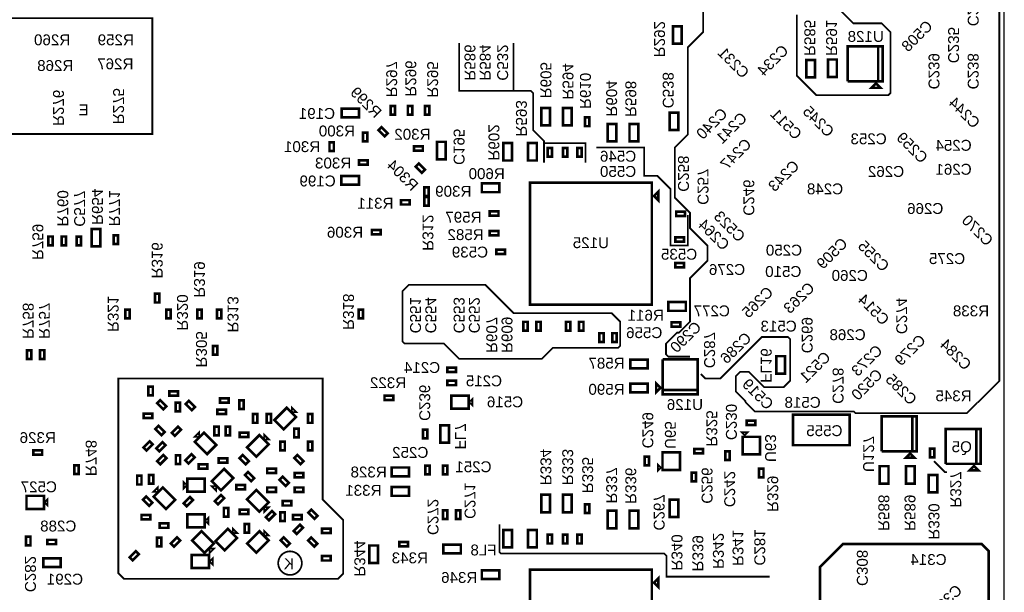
# Model space of a CAD drawing. Extents: x -5 to 85, y -5 to 162.
# Tile 5 of 6: x 28 to 85, y 92 to 125. Entities that reach past the tile are written whole.
import ezdxf
from ezdxf.enums import TextEntityAlignment as Align

# ---------------------------------------------------------------- set-up
doc = ezdxf.new("R2010")
doc.units = 0
for name, color, linetype in [('BG_BASY', 231, 'CONTINUOUS'), ('BG_OUTLINE', 95, 'CONTINUOUS'), ('PG_ASSEMBLY_BOTTOM', 52, 'CONTINUOUS'), ('RD_ASSEMBLY_BOTTOM', 52, 'CONTINUOUS')]:
    doc.layers.add(name, color=color, linetype=linetype)

msp = doc.modelspace()

# ---------------------------------------------------------------- linework, layer by layer
at = {"layer": 'BG_BASY'}
for points, const_width in [([(84.709, 130.683), (84.709, 104.3686), (84.201, 103.8606)], 0.1016), ([(66.675, 105.791), (65.405, 105.791), (65.278, 105.918), (65.278, 106.553), (65.913, 107.188), (66.04, 107.188), (66.675, 107.823), (66.675, 110.363), (67.691, 111.379), (67.691, 112.268), (66.675, 113.284), (66.675, 114.173), (65.786, 115.062), (65.786, 117.983), (66.548, 118.745), (66.548, 123.825), (67.437, 124.714), (67.437, 127.889)], 0.1016), ([(72.898, 125.73), (72.898, 122.174), (74.041, 121.031), (78.232, 121.031), (78.359, 121.158), (78.359, 124.714), (77.851, 125.222), (76.2, 125.222), (75.057, 126.365)], 0.1016), ([(35.0266, 125.5268), (23.8506, 125.5268), (23.8506, 118.7704), (35.3314, 118.7704), (35.3314, 125.5268), (35.0266, 125.5268)], 0.1016), ([(58.166, 118.237), (58.166, 118.364), (57.531, 118.999), (57.531, 121.158), (57.404, 121.285), (53.213, 121.285), (53.213, 124.079)], 0.1016), ([(56.388, 121.285), (56.388, 124.079)], 0.1016), ([(60.579, 117.094), (60.579, 118.237), (58.166, 118.237), (58.166, 117.094)], 0.1016), ([(61.214, 117.983), (64.008, 117.983), (64.008, 116.332), (64.77, 116.332), (65.532, 115.57), (65.532, 112.268), (66.548, 112.268), (66.548, 114.046)], 0.1016), ([(62.357, 106.299), (58.674, 106.299), (58.039, 105.664), (53.213, 105.664), (52.324, 106.553), (50.038, 106.553), (49.911, 106.68), (49.911, 109.601), (50.292, 109.982), (54.737, 109.982), (56.388, 108.331), (62.103, 108.331), (62.611, 107.823), (62.611, 106.426), (62.484, 106.299), (62.357, 106.299)], 0.1016), ([(69.9008, 103.1494), (69.9008, 103.2002), (69.342, 103.759), (69.342, 104.648), (69.596, 104.902), (70.104, 104.902), (70.993, 104.013), (72.136, 104.013), (72.517, 104.394), (72.517, 106.807), (72.39, 106.934), (70.866, 106.934), (68.453, 104.521), (67.564, 104.521), (67.31, 104.775)], 0.1016), ([(45.2628, 104.521), (45.2628, 97.4598), (46.4566, 96.266), (46.4566, 93.1418), (46.1518, 92.837), (33.6804, 92.837), (33.3502, 93.1672), (33.3502, 104.521), (45.2628, 104.521)], 0.1016), ([(84.201, 103.8606), (83.4517, 103.1113)], 0.1016), ([(73.025, 102.5906), (70.4596, 102.5906), (69.9008, 103.1494)], 0.1016), ([(83.4517, 103.1113), (83.4263, 103.1113), (82.804, 102.489), (76.327, 102.489), (76.2254, 102.5906), (73.025, 102.5906)], 0.1016), ([(80.899, 99.695), (81.534, 99.06), (81.661, 99.06)], 0.1016), ([(71.3232, 92.964), (65.3034, 92.964), (65.3034, 94.1832), (65.1764, 94.3102), (55.6514, 94.3102), (55.5752, 94.3864), (55.5752, 96.012)], 0.1016), ([(84.094574, 94.447106), (84.094574, 81.750662), (83.029298, 80.685386), (75.81646, 80.685386), (74.257154, 82.244692), (74.257154, 93.524832), (75.595734, 94.863412), (83.678268, 94.863412), (84.094574, 94.447106)], 0.1524)]:
    msp.add_lwpolyline(points, dxfattribs=dict(at, const_width=const_width))
at = {"layer": 'BG_BASY', "const_width": 0.1016}
msp.add_lwpolyline([(44.0436, 93.7006, 1), (42.672, 93.8022, 1), (44.0436, 93.7006)], format="xyb", dxfattribs=at)
at = {"layer": 'BG_OUTLINE'}
msp.add_lwpolyline([(0, 0), (84.99983, 0), (84.99983, 150.096728), (0, 150.096728)], close=True, dxfattribs=at)
at = {"layer": 'PG_ASSEMBLY_BOTTOM', "const_width": 0.1524}
for points in [[(65.690242, 124.031248), (65.690242, 125.047248), (66.198242, 125.047248), (66.198242, 124.031248), (65.690242, 124.031248)], [(75.868784, 121.842784), (75.868784, 123.874784), (77.900784, 123.874784), (77.900784, 121.842784), (77.646784, 121.842784), (77.646784, 123.874784)], [(77.646784, 123.874784), (77.646784, 121.842784), (75.868784, 121.842784)], [(73.9648, 123.0884), (73.9648, 122.0724), (73.4568, 122.0724), (73.4568, 123.0884), (73.9648, 123.0884)], [(75.2348, 123.1138), (75.2348, 122.0978), (74.7268, 122.0978), (74.7268, 123.1138), (75.2348, 123.1138)], [(77.519784, 121.715784), (77.773784, 121.461784), (77.265784, 121.461784), (77.519784, 121.715784)], [(47.386494, 119.74195), (46.370494, 119.74195), (46.370494, 120.24995), (47.386494, 120.24995), (47.386494, 119.74195)], [(49.480978, 120.408446), (49.480978, 119.900446), (49.226978, 119.900446), (49.226978, 120.408446), (49.480978, 120.408446)], [(50.480976, 120.408446), (50.480976, 119.900446), (50.226976, 119.900446), (50.226976, 120.408446), (50.480976, 120.408446)], [(51.480974, 120.4087), (51.480974, 119.900192), (51.226974, 119.900192), (51.226974, 120.4087), (51.480974, 120.4087)], [(58.509408, 120.292368), (58.509408, 119.276368), (58.001408, 119.276368), (58.001408, 120.292368), (58.509408, 120.292368)], [(59.779408, 120.292368), (59.779408, 119.276368), (59.271408, 119.276368), (59.271408, 120.292368), (59.779408, 120.292368)], [(65.48755, 118.996206), (65.48755, 120.012206), (65.99555, 120.012206), (65.99555, 118.996206), (65.48755, 118.996206)], [(60.800996, 119.736108), (60.800996, 119.228108), (60.546996, 119.228108), (60.546996, 119.736108), (60.800996, 119.736108)], [(62.38748, 119.359934), (62.38748, 118.343934), (61.87948, 118.343934), (61.87948, 119.359934), (62.38748, 119.359934)], [(63.65748, 119.359934), (63.65748, 118.343934), (63.14948, 118.343934), (63.14948, 119.359934), (63.65748, 119.359934)], [(47.862236, 118.849648), (47.862236, 118.341648), (47.608236, 118.341648), (47.608236, 118.849648), (47.862236, 118.849648)], [(48.694086, 119.173752), (49.053496, 118.814342), (48.873918, 118.634764), (48.514508, 118.994174), (48.694086, 119.173752)], [(45.658278, 117.781832), (45.658278, 118.289832), (45.912278, 118.289832), (45.912278, 117.781832), (45.658278, 117.781832)], [(52.435506, 118.31447), (52.435506, 117.29847), (51.927506, 117.29847), (51.927506, 118.31447), (52.435506, 118.31447)], [(56.299608, 118.242588), (56.299608, 117.226588), (55.791608, 117.226588), (55.791608, 118.242588), (56.299608, 118.242588)], [(57.747408, 118.242588), (57.747408, 117.226588), (57.239408, 117.226588), (57.239408, 118.242588), (57.747408, 118.242588)], [(51.100228, 117.800374), (50.592228, 117.800374), (50.592228, 118.054374), (51.100228, 118.054374), (51.100228, 117.800374)], [(58.636408, 117.960394), (58.636408, 117.452394), (58.382408, 117.452394), (58.382408, 117.960394), (58.636408, 117.960394)], [(59.525408, 117.960394), (59.525408, 117.452394), (59.271408, 117.452394), (59.271408, 117.960394), (59.525408, 117.960394)], [(60.109608, 117.452394), (60.109608, 117.960394), (60.363608, 117.960394), (60.363608, 117.452394), (60.109608, 117.452394)], [(47.380144, 117.239542), (47.888144, 117.239542), (47.888144, 116.985542), (47.380144, 116.985542), (47.380144, 117.239542)], [(50.865024, 117.04701), (51.224434, 116.6876), (51.044856, 116.508022), (50.685446, 116.867432), (50.865024, 117.04701)], [(47.37227, 115.811046), (46.35627, 115.8113), (46.35627, 116.3193), (47.372524, 116.3193), (47.37227, 115.811046)], [(55.55615, 115.378738), (54.54015, 115.378738), (54.54015, 115.886738), (55.55615, 115.886738), (55.55615, 115.378738)], [(64.452246, 108.8136), (57.340246, 108.8136), (57.340246, 115.9256), (64.452246, 115.9256), (64.452246, 108.8136)], [(51.43754, 115.659408), (51.43754, 115.151408), (51.18354, 115.151408), (51.18354, 115.659408), (51.43754, 115.659408)], [(64.579246, 115.1636), (64.833246, 115.4176), (64.833246, 114.9096), (64.579246, 115.1636)], [(50.328576, 114.660172), (49.820576, 114.660172), (49.820576, 114.914172), (50.328576, 114.914172), (50.328576, 114.660172)], [(51.43754, 115.099592), (51.43754, 114.591592), (51.18354, 114.591592), (51.18354, 115.099592), (51.43754, 115.099592)], [(55.512208, 114.007138), (55.004208, 114.007138), (55.004208, 114.261138), (55.512208, 114.261138), (55.512208, 114.007138)], [(65.870074, 114.24666), (66.378074, 114.24666), (66.378074, 113.99266), (65.870074, 113.99266), (65.870074, 114.24666)], [(31.791148, 112.223296), (31.791148, 113.239296), (32.299148, 113.239296), (32.299148, 112.223296), (31.791148, 112.223296)], [(48.63592, 112.925606), (48.12792, 112.925606), (48.12792, 113.179606), (48.63592, 113.179606), (48.63592, 112.925606)], [(55.004208, 113.118138), (55.512208, 113.118138), (55.512208, 112.864138), (55.004208, 112.864138), (55.004208, 113.118138)], [(29.272738, 112.28705), (29.272738, 112.79505), (29.526738, 112.79505), (29.526738, 112.28705), (29.272738, 112.28705)], [(30.039564, 112.28705), (30.039564, 112.79505), (30.293564, 112.79505), (30.293564, 112.28705), (30.039564, 112.28705)], [(31.176468, 112.78997), (31.176468, 112.28197), (30.922468, 112.28197), (30.922468, 112.78997), (31.176468, 112.78997)], [(33.33369, 112.865408), (33.33369, 112.357408), (33.07969, 112.357408), (33.07969, 112.865408), (33.33369, 112.865408)], [(65.819274, 112.746536), (66.327274, 112.746536), (66.327274, 112.492536), (65.819274, 112.492536), (65.819274, 112.746536)], [(55.88635, 111.774986), (55.37835, 111.774986), (55.37835, 112.028986), (55.88635, 112.028986), (55.88635, 111.774986)], [(65.819274, 111.246666), (66.327274, 111.246666), (66.327274, 110.992666), (65.819274, 110.992666), (65.819274, 111.246666)], [(35.480498, 108.947458), (35.480498, 109.455458), (35.734498, 109.455458), (35.734498, 108.947458), (35.480498, 108.947458)], [(34.007552, 108.528358), (34.007552, 108.020358), (33.753552, 108.020358), (33.753552, 108.528358), (34.007552, 108.528358)], [(36.407344, 108.528358), (36.407344, 108.020358), (36.153344, 108.020358), (36.153344, 108.528358), (36.407344, 108.528358)], [(38.21049, 108.528358), (38.21049, 108.020358), (37.95649, 108.020358), (37.95649, 108.528358), (38.21049, 108.528358)], [(39.347394, 108.533184), (39.347394, 108.025184), (39.093394, 108.025184), (39.093394, 108.533184), (39.347394, 108.533184)], [(47.352966, 108.020358), (47.352966, 108.528612), (47.606966, 108.528612), (47.606966, 108.020358), (47.352966, 108.020358)], [(65.417446, 108.969048), (66.433446, 108.969048), (66.433446, 108.461048), (65.417446, 108.461048), (65.417446, 108.969048)], [(57.206388, 107.820206), (57.206388, 107.312206), (56.952388, 107.312206), (56.952388, 107.820206), (57.206388, 107.820206)], [(57.968388, 107.820206), (57.968388, 107.312206), (57.714388, 107.312206), (57.714388, 107.820206), (57.968388, 107.820206)], [(59.70397, 107.820206), (59.70397, 107.312206), (59.44997, 107.312206), (59.44997, 107.820206), (59.70397, 107.820206)], [(60.46597, 107.820206), (60.46597, 107.312206), (60.21197, 107.312206), (60.21197, 107.820206), (60.46597, 107.820206)], [(66.10477, 107.537758), (65.59677, 107.537758), (65.59677, 107.791758), (66.10477, 107.791758), (66.10477, 107.537758)], [(61.642244, 107.159806), (61.642244, 106.651806), (61.388244, 106.651806), (61.388244, 107.159806), (61.642244, 107.159806)], [(62.150244, 106.651806), (62.150244, 107.159806), (62.404244, 107.159806), (62.404244, 106.651806), (62.150244, 106.651806)], [(28.019248, 105.657904), (28.019248, 106.165904), (28.273248, 106.165904), (28.273248, 105.657904), (28.019248, 105.657904)], [(28.775406, 105.658412), (28.775406, 106.166412), (29.029406, 106.166412), (29.029406, 105.658412), (28.775406, 105.658412)], [(39.120064, 106.4133), (39.120064, 105.9053), (38.866064, 105.9053), (38.866064, 106.4133), (39.120064, 106.4133)], [(63.197486, 105.619042), (64.213486, 105.619042), (64.213486, 105.111042), (63.197486, 105.111042), (63.197486, 105.619042)], [(65.083182, 105.631488), (67.115182, 105.631488), (67.115182, 103.599488), (65.083182, 103.599488), (65.083182, 103.853488), (67.115182, 103.853488)], [(67.115182, 103.853488), (65.083182, 103.853488), (65.083182, 105.631488)], [(71.70293, 104.800654), (71.70293, 105.816654), (72.21093, 105.816654), (72.21093, 104.800654), (71.70293, 104.800654)], [(52.52974, 105.144316), (53.03774, 105.144316), (53.03774, 104.890316), (52.52974, 104.890316), (52.52974, 105.144316)], [(35.359594, 104.038908), (35.359594, 103.530908), (35.105594, 103.530908), (35.105594, 104.038908), (35.359594, 104.038908)], [(52.52974, 104.382316), (53.03774, 104.382316), (53.03774, 104.128316), (52.52974, 104.128316), (52.52974, 104.382316)], [(64.213486, 103.711502), (63.197486, 103.711502), (63.197486, 104.219502), (64.213486, 104.219502), (64.213486, 103.711502)], [(64.956182, 103.980488), (64.702182, 103.726488), (64.702182, 104.234488), (64.956182, 103.980488)], [(35.97021, 102.715568), (35.6108, 103.074978), (35.790378, 103.254556), (36.149788, 102.895146), (35.97021, 102.715568)], [(36.32454, 103.765604), (36.83254, 103.765604), (36.83254, 103.511604), (36.32454, 103.511604), (36.32454, 103.765604)], [(37.633656, 102.677468), (37.274246, 103.036878), (37.453824, 103.216456), (37.813234, 102.857046), (37.633656, 102.677468)], [(39.27094, 103.366316), (39.77894, 103.366316), (39.77894, 103.112316), (39.27094, 103.112316), (39.27094, 103.366316)], [(48.864774, 103.511858), (49.372774, 103.511858), (49.372774, 103.257858), (48.864774, 103.257858), (48.864774, 103.511858)], [(53.77434, 102.756716), (52.75834, 102.756716), (52.75834, 103.518716), (53.77434, 103.518716), (53.77434, 102.756716)], [(53.96484, 103.010716), (53.96484, 103.264716), (53.83784, 103.137716), (53.96484, 103.010716)], [(36.692332, 102.599236), (36.692332, 103.107236), (36.946332, 103.107236), (36.946332, 102.599236), (36.692332, 102.599236)], [(39.11854, 102.705916), (39.62654, 102.705916), (39.62654, 102.451916), (39.11854, 102.451916), (39.11854, 102.705916)], [(40.400732, 102.731062), (40.400732, 103.239062), (40.654732, 103.239062), (40.654732, 102.731062), (40.400732, 102.731062)], [(43.708828, 102.274878), (42.990262, 101.556312), (42.451528, 102.095046), (43.170094, 102.813612), (43.708828, 102.274878)], [(43.66387, 102.589076), (43.484292, 102.768654), (43.484292, 102.589076), (43.66387, 102.589076)], [(35.334194, 102.210362), (34.826194, 102.210362), (34.826194, 102.464362), (35.334194, 102.464362), (35.334194, 102.210362)], [(41.200832, 101.930962), (41.200832, 102.438962), (41.454832, 102.438962), (41.454832, 101.930962), (41.200832, 101.930962)], [(42.254932, 102.438962), (42.254932, 101.930962), (42.000932, 101.930962), (42.000932, 102.438962), (42.254932, 102.438962)], [(44.400724, 101.930962), (44.400724, 102.438962), (44.654724, 102.438962), (44.654724, 101.930962), (44.400724, 101.930962)], [(75.984862, 100.629212), (72.682862, 100.629212), (72.682862, 102.407212), (75.984862, 102.407212), (75.984862, 100.629212)], [(77.85608, 100.274374), (77.85608, 102.306374), (79.88808, 102.306374), (79.88808, 100.274374), (79.63408, 100.274374), (79.63408, 102.306374)], [(79.63408, 102.306374), (79.63408, 100.274374), (77.85608, 100.274374)], [(35.688778, 101.75621), (36.048188, 101.3968), (35.86861, 101.217222), (35.5092, 101.576632), (35.688778, 101.75621)], [(37.000434, 101.525832), (36.641024, 101.166422), (36.461446, 101.346), (36.820856, 101.70541), (37.000434, 101.525832)], [(39.207186, 101.715316), (39.207186, 101.207316), (38.953186, 101.207316), (38.953186, 101.715316), (39.207186, 101.715316)], [(39.861236, 101.71557), (39.861236, 101.207062), (39.607236, 101.207062), (39.607236, 101.71557), (39.861236, 101.71557)], [(43.600624, 101.080062), (43.600624, 101.588062), (43.854624, 101.588062), (43.854624, 101.080062), (43.600624, 101.080062)], [(51.10734, 101.029516), (51.10734, 101.537516), (51.36134, 101.537516), (51.36134, 101.029516), (51.10734, 101.029516)], [(52.63134, 101.791516), (52.63134, 100.775516), (52.12334, 100.775516), (52.12334, 101.791516), (52.63134, 101.791516)], [(69.98335, 102.062534), (70.49135, 102.062534), (70.49135, 101.808534), (69.98335, 101.808534), (69.98335, 102.062534)], [(83.361784, 101.572314), (83.361784, 99.540314), (81.583784, 99.540314)], [(81.583784, 99.540314), (81.583784, 101.572314), (83.615784, 101.572314), (83.615784, 99.540314), (83.361784, 99.540314), (83.361784, 101.572314)], [(38.028626, 101.321108), (37.849048, 101.14153), (38.028626, 101.14153), (38.028626, 101.321108)], [(38.342824, 101.366066), (39.06139, 100.6475), (38.522656, 100.108766), (37.80409, 100.827332), (38.342824, 101.366066)], [(40.426132, 101.359716), (40.934132, 101.359716), (40.934132, 101.105716), (40.426132, 101.105716), (40.426132, 101.359716)], [(42.108882, 100.674932), (41.390316, 99.956366), (40.851582, 100.4951), (41.570148, 101.213666), (42.108882, 100.674932)], [(42.063924, 100.98913), (41.884346, 101.168708), (41.884346, 100.98913), (42.063924, 100.98913)], [(69.86651, 101.241098), (69.73951, 101.368098), (69.99351, 101.368098), (69.86651, 101.241098)], [(70.75551, 101.114098), (70.75551, 100.098098), (69.73951, 100.098098), (69.73951, 101.114098), (70.75551, 101.114098)], [(35.349688, 100.674932), (34.990278, 100.315522), (34.8107, 100.4951), (35.17011, 100.85451), (35.349688, 100.674932)], [(35.56, 100.4443), (35.91941, 100.80371), (36.098988, 100.624132), (35.739578, 100.264722), (35.56, 100.4443)], [(42.800778, 100.331016), (42.800778, 100.839016), (43.054778, 100.839016), (43.054778, 100.331016), (42.800778, 100.331016)], [(44.400724, 100.331016), (44.400724, 100.839016), (44.654724, 100.839016), (44.654724, 100.331016), (44.400724, 100.331016)], [(67.436238, 100.155756), (66.928238, 100.155756), (66.928238, 100.409756), (67.436238, 100.409756), (67.436238, 100.155756)], [(80.92313, 100.432616), (80.92313, 99.924616), (80.66913, 99.924616), (80.66913, 100.432616), (80.92313, 100.432616)], [(28.39974, 100.32492), (28.90774, 100.32492), (28.90774, 100.07092), (28.39974, 100.07092), (28.39974, 100.32492)], [(36.149788, 99.874832), (35.790378, 99.515422), (35.6108, 99.695), (35.97021, 100.05441), (36.149788, 99.874832)], [(36.953444, 100.038916), (36.953444, 99.530916), (36.699444, 99.530916), (36.699444, 100.038916), (36.953444, 100.038916)], [(37.800534, 99.925632), (37.441124, 99.566222), (37.261546, 99.7458), (37.620956, 100.10521), (37.800534, 99.925632)], [(39.70274, 99.607116), (39.19474, 99.607116), (39.19474, 99.861116), (39.70274, 99.861116), (39.70274, 99.607116)], [(40.590216, 100.05441), (40.949626, 99.695), (40.770048, 99.515422), (40.410638, 99.874832), (40.590216, 100.05441)], [(43.790362, 100.054664), (44.149772, 99.695254), (43.970194, 99.515422), (43.610784, 99.875086), (43.790362, 100.054664)], [(64.029082, 99.4537), (64.029082, 99.9617), (64.283082, 99.9617), (64.283082, 99.4537), (64.029082, 99.4537)], [(65.072768, 100.205032), (66.088768, 100.205032), (66.088768, 99.189032), (65.072768, 99.189032), (65.072768, 100.205032)], [(68.734432, 99.763072), (68.734432, 100.271072), (68.988432, 100.271072), (68.988432, 99.763072), (68.734432, 99.763072)], [(79.50708, 100.147374), (79.76108, 99.893374), (79.25308, 99.893374), (79.50708, 100.147374)], [(31.030164, 99.455224), (31.030164, 98.947224), (30.776164, 98.947224), (30.776164, 99.455224), (31.030164, 99.455224)], [(38.02634, 99.51212), (38.53434, 99.51212), (38.53434, 99.25812), (38.02634, 99.25812), (38.02634, 99.51212)], [(38.79469, 98.5266), (39.513256, 99.245166), (40.05199, 98.706432), (39.333424, 97.987866), (38.79469, 98.5266)], [(42.026332, 99.26447), (42.534332, 99.26447), (42.534332, 99.01047), (42.026332, 99.01047), (42.026332, 99.26447)], [(50.29454, 98.819716), (49.27854, 98.819716), (49.27854, 99.327716), (50.29454, 99.327716), (50.29454, 98.819716)], [(51.2445, 98.921316), (51.2445, 99.429316), (51.4985, 99.429316), (51.4985, 98.921316), (51.2445, 98.921316)], [(52.278788, 98.921316), (52.278788, 99.429316), (52.532788, 99.429316), (52.532788, 98.921316), (52.278788, 98.921316)], [(64.945768, 99.316032), (64.818768, 99.189032), (64.818768, 99.443032), (64.945768, 99.316032)], [(70.706234, 98.750628), (70.706234, 99.258628), (70.960234, 99.258628), (70.960234, 98.750628), (70.706234, 98.750628)], [(77.741526, 98.388678), (77.741526, 99.404678), (78.249526, 99.404678), (78.249526, 98.388678), (77.741526, 98.388678)], [(79.776066, 99.404678), (79.776066, 98.388678), (79.268066, 98.388678), (79.268066, 99.404678), (79.776066, 99.404678)], [(83.234784, 99.413314), (83.488784, 99.159314), (82.980784, 99.159314), (83.234784, 99.413314)], [(34.69894, 98.845116), (34.69894, 98.337116), (34.44494, 98.337116), (34.44494, 98.845116), (34.69894, 98.845116)], [(35.13074, 98.387916), (35.13074, 98.895916), (35.38474, 98.895916), (35.38474, 98.387916), (35.13074, 98.387916)], [(37.372544, 98.674174), (38.388544, 98.674174), (38.388544, 97.912174), (37.372544, 97.912174), (37.372544, 98.674174)], [(41.091866, 98.529394), (40.732456, 98.888804), (40.912034, 99.068382), (41.271444, 98.708972), (41.091866, 98.529394)], [(43.102784, 98.251518), (42.743628, 98.610674), (42.923206, 98.790252), (43.282362, 98.431096), (43.102784, 98.251518)], [(43.626278, 99.01047), (44.134278, 99.01047), (44.134278, 98.75647), (43.626278, 98.75647), (43.626278, 99.01047)], [(67.031108, 99.022916), (67.031108, 98.514916), (66.777108, 98.514916), (66.777108, 99.022916), (67.031108, 99.022916)], [(81.10093, 98.890836), (81.10093, 97.874836), (80.59293, 97.874836), (80.59293, 98.890836), (81.10093, 98.890836)], [(35.62858, 98.121216), (35.449002, 97.941638), (35.62858, 97.941638), (35.62858, 98.121216)], [(35.942778, 98.166174), (36.661344, 97.447608), (36.12261, 96.908874), (35.404044, 97.62744), (35.942778, 98.166174)], [(37.182044, 98.420174), (37.182044, 98.166174), (37.309044, 98.293174), (37.182044, 98.420174)], [(38.839648, 98.212402), (39.019226, 98.032824), (39.019226, 98.212402), (38.839648, 98.212402)], [(40.730932, 98.05797), (40.222932, 98.05797), (40.222932, 98.31197), (40.730932, 98.31197), (40.730932, 98.05797)], [(42.534332, 97.90557), (42.026332, 97.90557), (42.026332, 98.15957), (42.534332, 98.15957), (42.534332, 97.90557)], [(43.626278, 98.15957), (44.134278, 98.15957), (44.134278, 97.90557), (43.626278, 97.90557), (43.626278, 98.15957)], [(49.278794, 98.184462), (50.29454, 98.184462), (50.29454, 97.676716), (49.27854, 97.676462), (49.278794, 98.184462)], [(29.00934, 96.914716), (27.99334, 96.914716), (27.99334, 97.676716), (29.00934, 97.676716), (29.00934, 96.914716)], [(29.19984, 97.168716), (29.19984, 97.422716), (29.07284, 97.295716), (29.19984, 97.168716)], [(35.146996, 97.093024), (34.78784, 97.45218), (34.967418, 97.631758), (35.326828, 97.272602), (35.146996, 97.093024)], [(37.159946, 97.244408), (37.519356, 97.603818), (37.698934, 97.42424), (37.339524, 97.06483), (37.159946, 97.244408)], [(38.976046, 97.3582), (39.335456, 97.71761), (39.515034, 97.538032), (39.155624, 97.178622), (38.976046, 97.3582)], [(41.570148, 96.756474), (40.851582, 97.47504), (41.390316, 98.013774), (42.108882, 97.295208), (41.570148, 96.756474)], [(58.509408, 97.735898), (58.509408, 96.719898), (58.001408, 96.719898), (58.001408, 97.735898), (58.509408, 97.735898)], [(59.779408, 97.735898), (59.779408, 96.719898), (59.271408, 96.719898), (59.271408, 97.735898), (59.779408, 97.735898)], [(39.49954, 96.457516), (39.49954, 96.965516), (39.75354, 96.965516), (39.75354, 96.457516), (39.49954, 96.457516)], [(41.884346, 96.801432), (42.063924, 96.98101), (41.884346, 96.98101), (41.884346, 96.801432)], [(43.435778, 97.112074), (42.927778, 97.112074), (42.927778, 97.366074), (43.435778, 97.366074), (43.435778, 97.112074)], [(60.546996, 96.671638), (60.546996, 97.179638), (60.800996, 97.179638), (60.800996, 96.671638), (60.546996, 96.671638)], [(65.48755, 96.439736), (65.48755, 97.455736), (65.99555, 97.455736), (65.99555, 96.439736), (65.48755, 96.439736)], [(34.699194, 96.559624), (35.207194, 96.559624), (35.207194, 96.305624), (34.699194, 96.305624), (34.699194, 96.559624)], [(38.388544, 95.842328), (37.372544, 95.842328), (37.372544, 96.604328), (38.388544, 96.604328), (38.388544, 95.842328)], [(38.579044, 96.096328), (38.579044, 96.350328), (38.452044, 96.223328), (38.579044, 96.096328)], [(40.426132, 96.864424), (40.934132, 96.864424), (40.934132, 96.610424), (40.426132, 96.610424), (40.426132, 96.864424)], [(41.947338, 96.431608), (42.306748, 96.791018), (42.486326, 96.61144), (42.126916, 96.25203), (41.947338, 96.431608)], [(42.800778, 96.203516), (42.800778, 96.711516), (43.054778, 96.711516), (43.054778, 96.203516), (42.800778, 96.203516)], [(43.524678, 96.559624), (44.032678, 96.559624), (44.032678, 96.305624), (43.524678, 96.305624), (43.524678, 96.559624)], [(44.602908, 96.867218), (44.962318, 96.507808), (44.78274, 96.32823), (44.42333, 96.68764), (44.602908, 96.867218)], [(52.532788, 96.832674), (52.532788, 96.324674), (52.278788, 96.324674), (52.278788, 96.832674), (52.532788, 96.832674)], [(53.294788, 96.832674), (53.294788, 96.324674), (53.040788, 96.324674), (53.040788, 96.832674), (53.294788, 96.832674)], [(62.38748, 96.803464), (62.38748, 95.787464), (61.87948, 95.787464), (61.87948, 96.803464), (62.38748, 96.803464)], [(63.65748, 96.803464), (63.65748, 95.787464), (63.14948, 95.787464), (63.14948, 96.803464), (63.65748, 96.803464)], [(36.261294, 95.810324), (35.753294, 95.810324), (35.753294, 96.064324), (36.261294, 96.064324), (36.261294, 95.810324)], [(40.224202, 95.52559), (40.044624, 95.705168), (40.044624, 95.52559), (40.224202, 95.52559)], [(40.959532, 96.038924), (40.959532, 95.530924), (40.705532, 95.530924), (40.705532, 96.038924), (40.959532, 96.038924)], [(43.573446, 95.631), (43.932856, 95.99041), (44.112434, 95.810832), (43.753024, 95.451422), (43.573446, 95.631)], [(27.973528, 94.791784), (27.973528, 95.299784), (28.227528, 95.299784), (28.227528, 94.791784), (27.973528, 94.791784)], [(35.854894, 95.239078), (35.854894, 94.731078), (35.600894, 94.731078), (35.600894, 95.239078), (35.854894, 95.239078)], [(36.949634, 95.074994), (36.590224, 94.715584), (36.410646, 94.895162), (36.770056, 95.254572), (36.949634, 95.074994)], [(38.370256, 94.356428), (37.65169, 95.074994), (38.190424, 95.613728), (38.90899, 94.895162), (38.370256, 94.356428)], [(40.26916, 95.211392), (39.550594, 94.492826), (39.01186, 95.03156), (39.730426, 95.750126), (40.26916, 95.211392)], [(42.108882, 95.074994), (41.390316, 94.356428), (40.851582, 94.895162), (41.570148, 95.613728), (42.108882, 95.074994)], [(42.063924, 95.389192), (41.884346, 95.56877), (41.884346, 95.389192), (42.063924, 95.389192)], [(42.990262, 95.254572), (43.349672, 94.895162), (43.170094, 94.715584), (42.810684, 95.074994), (42.990262, 95.254572)], [(44.590208, 95.254572), (44.949618, 94.895162), (44.77004, 94.715584), (44.41063, 95.074994), (44.590208, 95.254572)], [(45.226224, 95.759524), (45.734224, 95.759524), (45.734224, 95.505524), (45.226224, 95.505524), (45.226224, 95.759524)], [(56.299608, 95.686118), (56.299608, 94.670118), (55.791608, 94.670118), (55.791608, 95.686118), (56.299608, 95.686118)], [(57.747408, 95.686118), (57.747408, 94.670118), (57.239408, 94.670118), (57.239408, 95.686118), (57.747408, 95.686118)], [(58.636408, 95.403924), (58.636408, 94.895924), (58.382408, 94.895924), (58.382408, 95.403924), (58.636408, 95.403924)], [(59.525408, 95.403924), (59.525408, 94.895924), (59.271408, 94.895924), (59.271408, 95.403924), (59.525408, 95.403924)], [(60.109608, 94.895924), (60.109608, 95.403924), (60.363608, 95.403924), (60.363608, 94.895924), (60.109608, 94.895924)], [(29.21254, 95.111316), (29.72054, 95.111316), (29.72054, 94.857316), (29.21254, 94.857316), (29.21254, 95.111316)], [(47.98314, 93.765116), (47.98314, 94.781116), (48.49114, 94.781116), (48.49114, 93.765116), (47.98314, 93.765116)], [(50.24374, 94.730316), (49.73574, 94.730316), (49.73574, 94.984316), (50.24374, 94.984316), (50.24374, 94.730316)], [(53.31714, 94.323916), (52.30114, 94.323916), (52.30114, 94.831916), (53.31714, 94.831916), (53.31714, 94.323916)], [(34.549842, 94.274894), (34.190432, 93.915484), (34.010854, 94.095062), (34.370264, 94.454472), (34.549842, 94.274894)], [(38.63594, 93.460316), (37.61994, 93.460316), (37.61994, 94.222316), (38.63594, 94.222316), (38.63594, 93.460316)], [(38.82644, 93.714316), (38.82644, 93.968316), (38.69944, 93.841316), (38.82644, 93.714316)], [(38.684454, 94.401386), (38.864032, 94.580964), (38.684454, 94.580964), (38.684454, 94.401386)], [(45.226224, 94.159578), (45.734224, 94.159578), (45.734224, 93.905578), (45.226224, 93.905578), (45.226224, 94.159578)], [(28.97124, 94.039182), (29.98724, 94.039182), (29.98724, 93.531182), (28.97124, 93.531182), (28.97124, 94.039182)], [(55.55615, 92.822268), (54.54015, 92.822268), (54.54015, 93.330268), (55.55615, 93.330268), (55.55615, 92.822268)], [(64.452246, 86.25713), (57.340246, 86.25713), (57.340246, 93.36913), (64.452246, 93.36913), (64.452246, 86.25713)], [(64.579246, 92.60713), (64.833246, 92.86113), (64.833246, 92.35313), (64.579246, 92.60713)]]:
    msp.add_lwpolyline(points, dxfattribs=at)

# ---------------------------------------------------------------- texts
at = {"layer": 'BG_BASY', "text_generation_flag": 2, "width": 1.04}
for s, p in [('E', (31.623, 119.8626)), ('K', (43.5864, 93.3958))]:
    msp.add_text(s, height=0.635, dxfattribs=at).set_placement(p)
at = {"layer": 'RD_ASSEMBLY_BOTTOM', "text_generation_flag": 2, "width": 1.04}
for s, rotation, p in [('C227', 270, (82.8675, 126.111)), ('C235', 270, (81.7245, 123.952)), ('R586', 270, (53.5305, 122.936)), ('R584', 270, (54.4195, 122.936)), ('C532', 270, (55.4355, 122.936)), ('C231', 315, (68.990464, 122.711464)), ('C234', 45, (71.725536, 122.838464)), ('C239', 270, (80.5815, 122.428)), ('C238', 270, (82.8675, 122.428)), ('R297', 270, (48.967136, 121.96445)), ('R296', 270, (50.08118, 122.002042)), ('R295', 270, (51.355244, 121.949972)), ('R610', 270, (60.2615, 121.285)), ('R276', 270, (29.541216, 120.29567)), ('R275', 270, (33.0454, 120.392698)), ('R299', 315, (47.56658, 120.395746)), ('C244', 315, (82.452464, 119.790464)), ('C240', 45, (68.169536, 119.155464)), ('C245', 315, (73.943464, 119.282464)), ('C241', 45, (69.312536, 118.901464)), ('C259', 315, (79.404464, 117.758464)), ('C247', 45, (69.566536, 117.377464)), ('R304', 315, (49.70399, 116.143278)), ('C258', 270, (65.9765, 116.459)), ('C243', 45, (72.360536, 116.107464)), ('C257', 270, (67.1195, 115.697)), ('C246', 270, (69.7865, 115.062)), ('R760', 270, (29.79547, 114.43843)), ('C577', 270, (30.773116, 114.42192)), ('R771', 270, (32.80918, 114.441732)), ('R312', 270, (51.081432, 113.0173)), ('C264', 315, (67.847464, 112.678464)), ('C270', 315, (83.214464, 112.932464)), ('R759', 270, (28.34005, 112.476026)), ('C255', 315, (77.160882, 111.437674)), ('R316', 270, (35.297618, 111.4044)), ('R319', 270, (37.761164, 110.2868)), ('C265', 45, (70.836536, 108.741464)), ('C263', 45, (73.249536, 108.995464)), ('R321', 270, (32.731964, 108.2802)), ('R320', 270, (36.768786, 108.365798)), ('R313', 270, (39.716456, 108.25607)), ('R318', 270, (46.448218, 108.4072)), ('C551', 270, (50.3555, 108.204)), ('C554', 270, (51.2445, 108.204)), ('C553', 270, (52.8955, 108.204)), ('C552', 270, (53.7845, 108.204)), ('C274', 270, (78.699106, 108.15828)), ('R758', 270, (27.776678, 107.875832)), ('R757', 270, (28.71851, 107.880404)), ('R607', 270, (54.8005, 107.061)), ('R609', 270, (55.6895, 107.061)), ('C269', 270, (73.187306, 107.04068)), ('C290', 45, (66.645536, 106.709464)), ('R305', 270, (37.875464, 106.215434)), ('C287', 270, (67.5005, 106.172)), ('C286', 45, (69.566536, 106.074464)), ('C279', 45, (79.726536, 105.947464)), ('C284', 315, (81.944464, 105.693464)), ('C273', 45, (77.206094, 105.34142)), ('C278', 270, (74.990706, 104.09428)), ('C285', 315, (78.769464, 103.661464)), ('C236', 270, (50.893218, 103.0986)), ('C230', 270, (68.7705, 101.981)), ('C249', 270, (63.898018, 101.4984)), ('R325', 270, (67.6275, 101.6)), ('R748', 270, (31.44393, 99.881436)), ('R335', 270, (60.392818, 98.8822)), ('C256', 270, (67.352418, 98.2726)), ('C242', 270, (68.673218, 98.0694)), ('R329', 270, (71.1835, 97.79)), ('R327', 270, (81.8515, 98.044)), ('C271', 270, (53.534564, 97.3836)), ('C272', 270, (51.375564, 96.4438)), ('R342', 270, (68.012564, 94.4626)), ('R341', 270, (69.155564, 94.6404)), ('C281', 270, (70.425818, 94.6658)), ('C308', 270, (76.403454, 93.47454)), ('C282', 270, (27.906218, 93.1164)), ('C323', 45, (81.853278, 91.360752))]:
    msp.add_text(s, height=0.635, rotation=rotation, dxfattribs=at).set_placement(p, align=Align.CENTER)
for s, rotation, p in [('R292', 270, (64.583818, 123.2408)), ('R585', 270, (73.3425, 123.317)), ('R591', 270, (74.6125, 123.317)), ('C508', 45, (80.87868, 125.006608)), ('R605', 270, (57.958736, 120.851168)), ('R594', 270, (59.2455, 120.777)), ('C538', 270, (65.0875, 120.269)), ('R604', 270, (61.789564, 119.78767)), ('R598', 270, (62.907164, 119.76227)), ('R593', 270, (56.529478, 118.623842)), ('C511', 315, (72.809608, 118.384574)), ('C195', 270, (52.8955, 116.967)), ('R602', 270, (54.9275, 117.221)), ('R654', 270, (31.811214, 113.46942)), ('C523', 315, (69.507608, 112.415574)), ('C509', 45, (75.919838, 112.335564)), ('C514', 315, (77.906372, 107.56773)), ('FL16', 270, (70.8025, 104.267)), ('C521', 45, (74.929238, 105.706164)), ('C520', 45, (77.95768, 104.686608)), ('C519', 315, (71.158608, 102.636574)), ('FL7', 270, (52.975764, 100.3808)), ('U65', 270, (65.2145, 100.4062)), ('U63', 270, (71.0565, 99.6442)), ('U127', 270, (76.7715, 99.06)), ('R334', 270, (57.958736, 98.294698)), ('R333', 270, (59.228736, 98.294698)), ('R337', 270, (61.789564, 97.2312)), ('R336', 270, (62.907164, 97.2058)), ('C267', 270, (64.558418, 95.6564)), ('R588', 270, (77.6605, 95.631)), ('R589', 270, (79.1845, 95.631)), ('R330', 270, (80.5815, 95.123)), ('R340', 270, (65.599818, 93.3196)), ('R339', 270, (66.818764, 93.2688)), ('R344', 270, (47.108618, 92.964))]:
    msp.add_text(s, height=0.635, rotation=rotation, dxfattribs=at).set_placement(p)
for s, p in [('R260', (29.4894, 123.943618)), ('R259', (33.1978, 123.943618)), ('R268', (29.67228, 122.44578)), ('R267', (33.1724, 122.546618)), ('R300', (46.091602, 118.629938)), ('R302', (50.49393, 118.437914)), ('R301', (44.06011, 117.715538)), ('C253', (77.089, 118.1735)), ('C254', (82.042, 117.7925)), ('C546', (62.484, 117.1575)), ('R303', (45.871638, 116.760244)), ('C550', (62.484, 116.2685)), ('C262', (78.105, 116.2685)), ('C261', (82.042, 116.3955)), ('R309', (52.877212, 115.113054)), ('C248', (74.549, 115.2525)), ('R311', (48.33239, 114.414808)), ('R597', (53.467, 113.6015)), ('C266', (80.391, 114.1095)), ('R306', (46.56455, 112.724438)), ('R582', (53.594, 112.5855)), ('U125', (60.896246, 112.1156)), ('C539', (53.848, 111.5695)), ('C535', (66.04, 111.4425)), ('C250', (72.154288, 111.680244)), ('C275', (81.661, 111.1885)), ('C276', (68.834, 110.5535)), ('C260', (75.989688, 110.207298)), ('C277', (67.945, 108.1405)), ('R338', (83.058, 108.1405)), ('C556', (64.008, 106.8705)), ('C268', (75.862688, 106.752644)), ('C214', (51.054, 104.8385)), ('R322', (49.0728, 103.953564)), ('C215', (54.66334, 104.060244)), ('R345', (82.042, 103.1875)), ('R326', (28.6512, 100.753164)), ('C252', (50.3682, 99.889818)), ('C251', (54.0512, 99.051618)), ('C288', (29.845, 95.596964)), ('R343', (50.3428, 93.743018)), ('C314', (80.581754, 93.643958))]:
    msp.add_text(s, height=0.635, dxfattribs=at).set_placement(p, align=Align.CENTER)
for s, p in [('U128', (77.978, 124.1425)), ('C191', (45.98289, 119.64924)), ('R600', (55.88, 116.1415)), ('C199', (46.022006, 115.714018)), ('C510', (73.170288, 110.435644)), ('R611', (65.151, 107.8865)), ('C513', (72.898, 107.2515)), ('R587', (62.865, 105.0925)), ('R590', (62.865, 103.5685)), ('C516', (56.9468, 102.836218)), ('U126', (67.437, 102.6795)), ('C518', (74.295, 102.8065)), ('C555', (75.565, 101.1555)), ('Q5', (83.1088, 100.220018)), ('R328', (48.9966, 98.746818)), ('C527', (29.7688, 97.883218)), ('R331', (48.6918, 97.679764)), ('FL8', (55.3974, 94.200218)), ('C291', (31.2928, 92.498164)), ('R346', (54.2798, 92.600018))]:
    msp.add_text(s, height=0.635, dxfattribs=at).set_placement(p)

doc.saveas('drawing.dxf')
